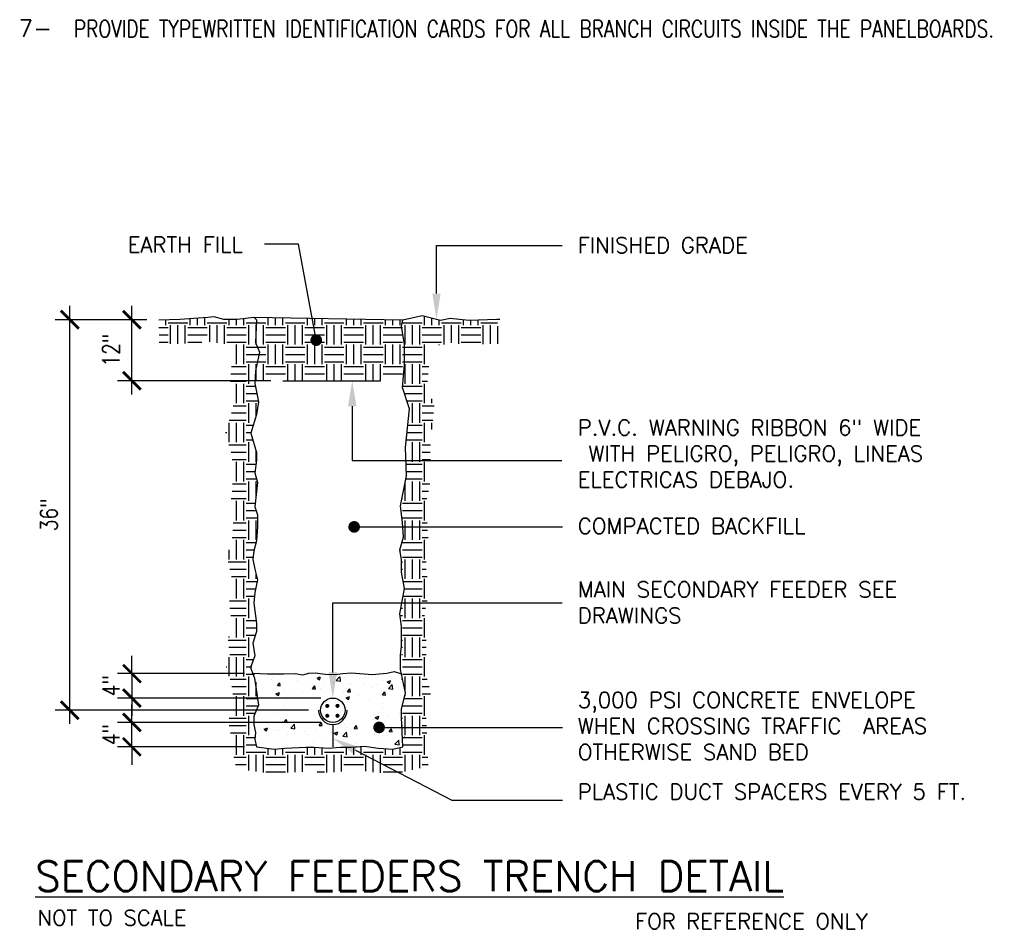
# Model space of a CAD drawing. Header units: inches. Extents: x 23373 to 25224, y 1575 to 4104.
# Tile 17 of 23: x 23857 to 24080, y 3288 to 3493. Entities that reach past the tile are written whole.
import ezdxf
from ezdxf import colors
from ezdxf.entities.mleader import LeaderData, LeaderLine
from ezdxf.math import Vec2, Vec3

# ---------------------------------------------------------------- set-up
doc = ezdxf.new("R2010")
doc.units = ezdxf.units.IN
doc.header["$LTSCALE"] = 2
doc.header["$MEASUREMENT"] = 0
doc.layers.get('0').update_dxf_attribs({"color": 8, "linetype": 'CONTINUOUS'})
doc.layers.get('Defpoints').update_dxf_attribs({"linetype": 'CONTINUOUS'})
for name, color, linetype in [('1DIM', 3, 'CONTINUOUS'), ('DETS', 7, 'CONTINUOUS'), ('EL-ANNO-TEXT', 4, 'CONTINUOUS')]:
    doc.layers.add(name, color=color, linetype=linetype)
doc.layers.add('a-an-DIM', color=8, linetype='CONTINUOUS', lineweight=0)
doc.styles.add('140ANNO', font='simplex.shx', dxfattribs={"height": 0.14})
doc.styles.add('80ANNO', font='romans.shx', dxfattribs={"width": 0.8, "height": 0.08})
doc.styles.get("Standard").update_dxf_attribs({"font": 'simplex.shx'})
doc.dimstyles.new('annotative by juan', dxfattribs={"dimtxt": 0.08, "dimasz": 0.083984, "dimexe": 0.068359, "dimexo": 0.056641, "dimgap": 0.050781, "dimtad": 1, "dimdec": 8, "dimzin": 3, "dimdsep": 46, "dimlunit": 4, "dimtxsty": '80ANNO', "dimblk": 'ARCHTICK', "dimcen": 0.078125, "dimdle": 0.064453, "dimclrt": 3, "dimadec": 0, "dimazin": 0, "dimtfac": 1, "dimtdec": 8, "dimtix": 1, "dimtmove": 1, "dimatfit": 0, "dimfxl": 1, "dimtolj": 1, "dimtzin": 0, "dimarcsym": 0})

# ---------------------------------------------------------------- blocks, each defined once
blk = doc.blocks.new('*X36')
at = {"color": 0}
for p, q in [((2718.16, 552), (2724, 552)), ((2722.5, 538.5), (2722.5, 550.5)), ((2725.5, 550.5), (2725.5, 555.15)), ((2730, 550.5), (2730, 555.08)), ((2734.5, 550.5), (2734.5, 555.01)), ((2736, 552), (2748, 552)), ((2737.5, 538.5), (2737.5, 550.5)), ((2742, 538.5), (2742, 550.5)), ((2746.5, 538.5), (2746.5, 550.5)), ((2749.5, 550.5), (2749.5, 554.77)), ((2754, 550.5), (2754, 554.7)), ((2758.5, 550.5), (2758.5, 554.63)), ((2760, 552), (2772, 552)), ((2761.5, 538.5), (2761.5, 550.5)), ((2766, 538.5), (2766, 550.5)), ((2770.5, 538.5), (2770.5, 550.5)), ((2773.5, 550.5), (2773.5, 554.39)), ((2778, 550.5), (2778, 554.32)), ((2782.5, 550.5), (2782.5, 554.25)), ((2784, 552), (2796, 552)), ((2785.5, 538.5), (2785.5, 550.5)), ((2790, 538.5), (2790, 550.5)), ((2794.5, 538.5), (2794.5, 550.5)), ((2797.5, 550.5), (2797.5, 554.01)), ((2802, 550.5), (2802, 553.94)), ((2806.5, 550.5), (2806.5, 553.87)), ((2718, 539.08), (2718, 547.38)), ((2724, 549), (2736, 549)), ((2724, 544.5), (2736, 544.5)), ((2748, 549), (2760, 549)), ((2748, 544.5), (2760, 544.5)), ((2772, 549), (2784, 549)), ((2772, 544.5), (2784, 544.5)), ((2796, 549), (2807.56, 549)), ((2796, 544.5), (2808, 544.5)), ((2724, 540), (2736, 540)), ((2725.5, 526.5), (2725.5, 538.5)), ((2730, 526.5), (2730, 538.5)), ((2734.5, 526.5), (2734.5, 538.5)), ((2748, 540), (2760, 540)), ((2749.5, 526.5), (2749.5, 538.5)), ((2754, 526.5), (2754, 538.5)), ((2758.5, 526.5), (2758.5, 538.5)), ((2772, 540), (2784, 540)), ((2773.5, 526.5), (2773.5, 538.5)), ((2778, 526.5), (2778, 538.5)), ((2782.5, 526.5), (2782.5, 538.5)), ((2796, 540), (2808, 540)), ((2797.5, 526.5), (2797.5, 538.5)), ((2802, 526.5), (2802, 538.5)), ((2806.5, 526.5), (2806.5, 538.5)), ((2718.83, 537), (2724, 537)), ((2719.85, 532.5), (2724, 532.5)), ((2736, 537), (2748, 537)), ((2736, 532.5), (2748, 532.5)), ((2760, 537), (2772, 537)), ((2760, 532.5), (2772, 532.5)), ((2784, 537), (2796, 537)), ((2784, 532.5), (2796, 532.5)), ((2808, 537), (2809.21, 537)), ((2808, 532.5), (2809.21, 532.5)), ((2718.9, 528), (2724, 528)), ((2722.5, 516.35), (2722.5, 526.5)), ((2736, 528), (2748, 528)), ((2737.5, 516.35), (2737.5, 526.5)), ((2742, 516.35), (2742, 526.5)), ((2746.5, 516.35), (2746.5, 526.5)), ((2760, 528), (2772, 528)), ((2761.5, 516.35), (2761.5, 526.5)), ((2766, 516.35), (2766, 526.5)), ((2770.5, 516.35), (2770.5, 526.5)), ((2784, 528), (2796, 528)), ((2785.5, 516.35), (2785.5, 526.5)), ((2790, 516.35), (2790, 526.5)), ((2794.5, 516.35), (2794.5, 526.5)), ((2808, 528), (2809.21, 528)), ((2718, 516.35), (2718, 523.71)), ((2724, 525), (2736, 525)), ((2724, 520.5), (2736, 520.5)), ((2748, 525), (2760, 525)), ((2748, 520.5), (2760, 520.5)), ((2772, 525), (2784, 525)), ((2772, 520.5), (2784, 520.5)), ((2796, 525), (2808, 525)), ((2796, 520.5), (2808, 520.5))]:
    blk.add_line(p, q, dxfattribs=at)
blk = doc.blocks.new('*X35')
at = {"color": 0}
for p, q in [((2518.34, 448.96), (2518.34, 448.96)), ((2518.57, 450.3), (2518.57, 450.3)), ((2534.35, 448.28), (2534.35, 448.28)), ((2546.14, 450.05), (2547.87, 450.71)), ((2546.14, 450.05), (2547.63, 449.04)), ((2547.63, 449.04), (2548.2, 450.71)), ((2558, 448.59), (2560.04, 450.71)), ((2558, 448.59), (2560.66, 448.17)), ((2560.66, 448.17), (2560.37, 450.71)), ((2571.97, 449.56), (2571.97, 449.56)), ((2576.07, 450.28), (2576.07, 450.28)), ((2586.31, 448.43), (2586.31, 448.43)), ((2589.26, 447.65), (2591.36, 448.45)), ((2589.26, 447.65), (2590.75, 446.64)), ((2590.75, 446.64), (2591.36, 448.45)), ((2592.09, 449.6), (2592.09, 449.6)), ((2521.81, 445.42), (2523.26, 447.14)), ((2521.81, 445.42), (2523.61, 445.26)), ((2523.61, 445.26), (2523.26, 447.14)), ((2525.83, 443.27), (2525.83, 443.27)), ((2537.13, 441.95), (2537.13, 441.95)), ((2541.23, 445.39), (2541.23, 445.39)), ((2543.33, 443.53), (2544.78, 445.26)), ((2543.33, 443.53), (2545.12, 443.38)), ((2545.13, 443.38), (2544.78, 445.26)), ((2548.5, 443.45), (2548.5, 443.45)), ((2550.37, 447.6), (2550.37, 447.6)), ((2556.39, 447.31), (2556.39, 447.31)), ((2564.85, 441.65), (2566.3, 443.38)), ((2564.85, 441.65), (2566.64, 441.5)), ((2566.64, 441.49), (2566.3, 443.37)), ((2566.38, 446.93), (2566.38, 446.93)), ((2567.44, 445.94), (2567.44, 445.94)), ((2574.95, 446.93), (2574.95, 446.93)), ((2579.66, 444.47), (2579.66, 444.47)), ((2582.4, 446.25), (2582.4, 446.25)), ((2587.01, 441.68), (2587.01, 441.68)), ((2590.01, 443.62), (2592.35, 446.06)), ((2590.01, 443.62), (2592.68, 443.21)), ((2592.68, 443.2), (2592.35, 446.05)), ((2597.15, 447.47), (2597.15, 447.47)), ((2598.41, 445.57), (2598.41, 445.57)), ((2520.94, 440.37), (2523.04, 441.18)), ((2520.94, 440.37), (2522.43, 439.37)), ((2522.06, 437.06), (2522.06, 437.06)), ((2522.43, 439.37), (2523.04, 441.18)), ((2529.62, 440.96), (2529.62, 440.96)), ((2544.67, 438.46), (2544.67, 438.46)), ((2554.09, 435.71), (2554.09, 435.71)), ((2556.02, 437.32), (2556.02, 437.32)), ((2562.16, 441.46), (2562.16, 441.46)), ((2564.05, 437.97), (2566.15, 438.78)), ((2564.05, 437.97), (2565.54, 436.97)), ((2565.54, 436.96), (2566.15, 438.78)), ((2571.6, 439.57), (2571.6, 439.57)), ((2578.42, 436.6), (2578.42, 436.6)), ((2586.37, 439.77), (2587.81, 441.49)), ((2586.37, 439.77), (2588.16, 439.61)), ((2586.85, 437.88), (2586.85, 437.88)), ((2588.16, 439.61), (2587.81, 441.49)), ((2597.37, 439.09), (2597.37, 439.09)), ((2525.46, 433.29), (2525.46, 433.29)), ((2527.17, 435.46), (2527.17, 435.46)), ((2529.24, 430.12), (2529.24, 430.12)), ((2551.85, 431.87), (2551.85, 431.87)), ((2559.55, 434.11), (2559.55, 434.11)), ((2567.06, 435.1), (2567.06, 435.1)), ((2586.12, 434.35), (2586.12, 434.35)), ((2586.64, 431.7), (2586.64, 431.7)), ((2516.86, 425.87), (2516.86, 425.87)), ((2521.73, 429.13), (2521.73, 429.13)), ((2525.98, 422.85), (2527.42, 424.58)), ((2527.77, 422.69), (2527.42, 424.57)), ((2555.66, 427.33), (2555.66, 427.33)), ((2580.81, 424.38), (2580.81, 424.38)), ((2581.96, 425.89), (2584.06, 426.7)), ((2581.96, 425.89), (2583.45, 424.89)), ((2583.45, 424.89), (2584.06, 426.7)), ((2589.48, 427.26), (2589.48, 427.26)), ((2596.99, 428.25), (2596.99, 428.25)), ((2598.3, 427.38), (2598.3, 427.38)), ((2513.64, 418.62), (2515.74, 419.43)), ((2513.64, 418.62), (2515.13, 417.61)), ((2515.13, 417.61), (2515.74, 419.42)), ((2516.22, 421.73), (2516.22, 421.73)), ((2521.35, 418.29), (2521.35, 418.29)), ((2522.54, 417.7), (2522.54, 417.7)), ((2525.1, 423.3), (2525.1, 423.3)), ((2525.98, 422.85), (2527.77, 422.69)), ((2529.96, 419.36), (2532.29, 421.8)), ((2529.96, 419.36), (2532.62, 418.95)), ((2532.23, 421.05), (2532.23, 421.05)), ((2532.62, 418.95), (2532.29, 421.8)), ((2532.71, 419.78), (2532.71, 419.78)), ((2545.82, 418.37), (2545.82, 418.37)), ((2547.49, 420.97), (2548.94, 422.69)), ((2547.49, 420.97), (2549.29, 420.81)), ((2548.25, 420.38), (2548.25, 420.38)), ((2549.29, 420.81), (2548.94, 422.69)), ((2551.66, 422.28), (2551.66, 422.28)), ((2559.17, 423.27), (2559.17, 423.27)), ((2563.31, 421.37), (2563.31, 421.37)), ((2564.26, 419.7), (2564.26, 419.7)), ((2569.01, 419.09), (2570.46, 420.81)), ((2569.01, 419.09), (2570.81, 418.93)), ((2570.81, 418.93), (2570.46, 420.81)), ((2570.87, 419.6), (2570.87, 419.6)), ((2580.28, 419.02), (2580.28, 419.02)), ((2586.28, 421.71), (2586.28, 421.71)), ((2590.53, 417.2), (2591.98, 418.93)), ((2592.32, 417.05), (2591.98, 418.93)), ((2596.29, 418.35), (2596.29, 418.35)), ((2513.84, 417.3), (2513.84, 417.3)), ((2524.74, 413.31), (2524.74, 413.31)), ((2528.32, 415.37), (2528.32, 415.37)), ((2538.56, 417.03), (2538.56, 417.03)), ((2540.14, 415.43), (2540.14, 415.43)), ((2551.28, 411.44), (2551.28, 411.44)), ((2554.57, 416.35), (2554.57, 416.35)), ((2555.29, 417.35), (2555.29, 417.35)), ((2556.75, 416.22), (2558.85, 417.02)), ((2556.75, 416.22), (2558.24, 415.21)), ((2558.24, 415.21), (2558.85, 417.02)), ((2561.97, 414.4), (2564.31, 416.83)), ((2561.97, 414.4), (2564.64, 413.98)), ((2562.64, 412.93), (2562.64, 412.93)), ((2564.64, 413.98), (2564.31, 416.83)), ((2570.59, 415.67), (2570.59, 415.67)), ((2581.58, 415.43), (2581.58, 415.43)), ((2585.91, 411.72), (2585.91, 411.72)), ((2586.6, 415), (2586.6, 415)), ((2589.1, 416.41), (2589.1, 416.41)), ((2590.53, 417.2), (2592.32, 417.05)), ((2593.99, 409.43), (2596.33, 411.87)), ((2596.66, 409.02), (2596.33, 411.86)), ((2599.86, 413.82), (2600.22, 413.95)), ((2599.86, 413.82), (2600.22, 413.57)), ((2524.82, 407.95), (2524.82, 407.95)), ((2543.77, 410.45), (2543.77, 410.45)), ((2570.51, 409.61), (2570.51, 409.61)), ((2593.99, 409.43), (2596.66, 409.02)), ((2597.06, 409.48), (2597.06, 409.48))]:
    blk.add_line(p, q, dxfattribs=at)
blk = doc.blocks.new('*X34')
at = {"color": 0}
for p, q in [((2662.5, 550.5), (2662.5, 553.93)), ((2664, 552), (2676, 552)), ((2665.5, 538.98), (2665.5, 550.5)), ((2670, 539.07), (2670, 550.5)), ((2674.5, 539.29), (2674.5, 550.5)), ((2677.5, 550.5), (2677.5, 554.54)), ((2682, 550.5), (2682, 554.85)), ((2686.5, 550.5), (2686.5, 555.16)), ((2688, 552), (2700, 552)), ((2689.5, 540.33), (2689.5, 550.5)), ((2694, 539.64), (2694, 550.5)), ((2698.5, 539.1), (2698.5, 550.5)), ((2701.5, 550.5), (2701.5, 554.1)), ((2706, 550.5), (2706, 554.1)), ((2710.5, 550.5), (2710.5, 554.58)), ((2712, 552), (2718.16, 552)), ((2713.5, 538.5), (2713.5, 550.5)), ((2718, 547.38), (2718, 550.5)), ((2808, 552), (2820, 552)), ((2809.5, 538.5), (2809.5, 550.5)), ((2814, 538.5), (2814, 550.5)), ((2818.5, 538.5), (2818.5, 550.5)), ((2821.5, 550.5), (2821.5, 556.08)), ((2826, 550.5), (2826, 554.9)), ((2830.5, 550.5), (2830.5, 553.72)), ((2832, 552), (2844, 552)), ((2833.5, 538.64), (2833.5, 550.5)), ((2838, 539.54), (2838, 550.5)), ((2842.5, 539.06), (2842.5, 550.5)), ((2845.5, 550.5), (2845.5, 553.83)), ((2850, 550.5), (2850, 553.54)), ((2854.5, 550.5), (2854.5, 553.7)), ((2856, 552), (2866.25, 552)), ((2857.5, 538.79), (2857.5, 550.5)), ((2862, 538.95), (2862, 550.5)), ((2658.32, 549), (2664, 549)), ((2658.41, 544.5), (2664, 544.5)), ((2676, 549), (2688, 549)), ((2676, 544.5), (2688, 544.5)), ((2700, 549), (2712, 549)), ((2700, 544.5), (2712, 544.5)), ((2807.56, 549), (2808, 549)), ((2820, 549), (2832, 549)), ((2820, 544.5), (2832, 544.5)), ((2844, 549), (2856, 549)), ((2844, 544.5), (2856, 544.5)), ((2866.5, 539.1), (2866.5, 549.94)), ((2658.5, 540), (2664, 540)), ((2676, 540), (2684.73, 540)), ((2700, 540), (2712, 540)), ((2706, 526.5), (2706, 538.5)), ((2710.5, 526.5), (2710.5, 538.5)), ((2718, 538.5), (2718, 539.08)), ((2820, 540), (2832, 540)), ((2821.5, 526.5), (2821.5, 538.5)), ((2830.5, 538.21), (2830.5, 538.5)), ((2844, 540), (2856, 540)), ((2712, 537), (2718.83, 537)), ((2712, 532.5), (2719.85, 532.5)), ((2809.21, 537), (2820, 537)), ((2809.21, 532.5), (2820, 532.5)), ((2712, 528), (2718.9, 528)), ((2713.5, 514.5), (2713.5, 526.5)), ((2718, 523.71), (2718, 526.5)), ((2809.21, 528), (2820, 528)), ((2809.5, 514.5), (2809.5, 526.5)), ((2814, 514.5), (2814, 526.5)), ((2818.5, 514.5), (2818.5, 526.5)), ((2702.54, 520.5), (2712, 520.5)), ((2702.94, 525), (2712, 525)), ((2820, 525), (2824.17, 525)), ((2820, 520.5), (2823.78, 520.5)), ((2702.19, 516), (2712, 516)), ((2706, 502.5), (2706, 514.5)), ((2710.5, 502.5), (2710.5, 514.5)), ((2820, 516), (2823.39, 516)), ((2821.5, 502.5), (2821.5, 514.5)), ((2712, 513), (2717.48, 513)), ((2712, 508.5), (2718.43, 508.5)), ((2808.07, 513), (2820, 513)), ((2809.21, 508.5), (2820, 508.5)), ((2712, 504), (2719.38, 504)), ((2713.5, 490.5), (2713.5, 502.5)), ((2718, 494.5), (2718, 502.5)), ((2810.64, 504), (2820, 504)), ((2814, 490.5), (2814, 502.5)), ((2818.5, 490.5), (2818.5, 502.5)), ((2826, 502.5), (2826, 505.2)), ((2702.9, 496.5), (2712, 496.5)), ((2703.99, 501), (2712, 501)), ((2820, 501), (2827.34, 501)), ((2820, 496.5), (2827.01, 496.5)), ((2701.48, 492), (2712, 492)), ((2701.5, 478.5), (2701.5, 490.5)), ((2706, 478.5), (2706, 490.5)), ((2710.5, 478.5), (2710.5, 490.5)), ((2820, 492), (2826.56, 492)), ((2821.5, 478.5), (2821.5, 490.5)), ((2826, 486.43), (2826, 490.5)), ((2699.11, 484.5), (2700, 484.5)), ((2712, 489), (2716.26, 489)), ((2712, 484.5), (2714.84, 484.5)), ((2810.73, 484.5), (2820, 484.5)), ((2811.18, 489), (2820, 489)), ((2712, 480), (2716, 480)), ((2713.5, 466.5), (2713.5, 478.5)), ((2810.28, 480), (2820, 480)), ((2814, 466.5), (2814, 478.5)), ((2818.5, 466.5), (2818.5, 478.5)), ((2701.23, 477), (2712, 477)), ((2702.59, 472.5), (2712, 472.5)), ((2718, 466.5), (2718, 473.32)), ((2820, 477), (2825.06, 477)), ((2820, 472.5), (2824.91, 472.5)), ((2703.24, 468), (2712, 468)), ((2706, 454.5), (2706, 466.5)), ((2710.5, 454.5), (2710.5, 466.5)), ((2820, 468), (2825.06, 468)), ((2821.5, 454.5), (2821.5, 466.5)), ((2712, 465), (2717.95, 465)), ((2712, 460.5), (2717.26, 460.5)), ((2810.16, 465), (2820, 465)), ((2810.31, 460.5), (2820, 460.5)), ((2712, 456), (2718.24, 456)), ((2713.5, 442.5), (2713.5, 454.5)), ((2718, 445.7), (2718, 454.5)), ((2810.04, 456), (2820, 456)), ((2814, 442.5), (2814, 454.5)), ((2818.5, 442.5), (2818.5, 454.5)), ((2703.23, 448.5), (2712, 448.5)), ((2703.48, 453), (2712, 453)), ((2809.5, 442.5), (2809.5, 453.23)), ((2820, 453), (2824.73, 453)), ((2820, 448.5), (2823.86, 448.5)), ((2702.67, 444), (2712, 444)), ((2706, 430.5), (2706, 442.5)), ((2710.5, 430.5), (2710.5, 442.5)), ((2807.71, 444), (2808, 444)), ((2820, 444), (2822.99, 444)), ((2821.5, 430.5), (2821.5, 442.5)), ((2712, 441), (2717.41, 441)), ((2712, 436.5), (2717.98, 436.5)), ((2808, 441), (2820, 441)), ((2808, 436.5), (2820, 436.5)), ((2712, 432), (2718.93, 432)), ((2713.5, 418.5), (2713.5, 430.5)), ((2718, 418.5), (2718, 430.5)), ((2808, 432), (2820, 432)), ((2809.5, 418.5), (2809.5, 430.5)), ((2814, 418.5), (2814, 430.5)), ((2818.5, 418.5), (2818.5, 430.5)), ((2703.74, 424.5), (2712, 424.5)), ((2703.93, 429), (2712, 429)), ((2820, 429), (2823.06, 429)), ((2820, 424.5), (2823.36, 424.5)), ((2703.31, 420), (2712, 420)), ((2706, 406.5), (2706, 418.5)), ((2710.5, 406.5), (2710.5, 418.5)), ((2820, 420), (2823.66, 420)), ((2821.5, 406.5), (2821.5, 418.5)), ((2701.5, 406.5), (2701.5, 412.4)), ((2712, 417), (2718.07, 417)), ((2712, 412.5), (2716.72, 412.5)), ((2806.5, 411.05), (2806.5, 413.39)), ((2808, 417), (2820, 417)), ((2808, 412.5), (2820, 412.5)), ((2712, 408), (2716.1, 408)), ((2713.5, 394.5), (2713.5, 406.5)), ((2808, 408), (2820, 408)), ((2809.5, 394.5), (2809.5, 406.5)), ((2814, 394.5), (2814, 406.5)), ((2818.5, 394.5), (2818.5, 406.5)), ((2700.94, 405), (2712, 405)), ((2701.84, 400.5), (2712, 400.5)), ((2807.41, 405), (2808, 405)), ((2807.41, 400.5), (2808, 400.5)), ((2820, 405), (2822.41, 405)), ((2820, 400.5), (2822.41, 400.5)), ((2702.82, 396), (2712, 396)), ((2706, 382.5), (2706, 394.5)), ((2710.5, 382.5), (2710.5, 394.5)), ((2718, 394.5), (2718, 397.34)), ((2807.89, 396), (2808, 396)), ((2820, 396), (2823.12, 396)), ((2821.5, 382.5), (2821.5, 394.5)), ((2712, 393), (2718.71, 393)), ((2712, 388.5), (2717.67, 388.5)), ((2808.42, 393), (2820, 393)), ((2809.19, 388.5), (2820, 388.5)), ((2712, 384), (2716.93, 384)), ((2713.5, 370.5), (2713.5, 382.5)), ((2808.33, 384), (2820, 384)), ((2809.5, 370.5), (2809.5, 382.5)), ((2814, 370.5), (2814, 382.5)), ((2818.5, 370.5), (2818.5, 382.5)), ((2701.6, 381), (2712, 381)), ((2701.83, 376.5), (2712, 376.5)), ((2806.88, 376.5), (2808, 376.5)), ((2807.75, 381), (2808, 381)), ((2820, 381), (2823.02, 381)), ((2820, 376.5), (2822.16, 376.5)), ((2702.47, 372), (2712, 372)), ((2706, 358.5), (2706, 370.5)), ((2710.5, 358.5), (2710.5, 370.5)), ((2712, 369), (2718.05, 369)), ((2806.37, 372), (2808, 372)), ((2808, 369), (2820, 369)), ((2820, 372), (2821.55, 372)), ((2821.5, 358.5), (2821.5, 370.5)), ((2712, 364.5), (2718.33, 364.5)), ((2808, 364.5), (2820, 364.5)), ((2700.76, 357), (2712, 357)), ((2701.5, 358.5), (2701.5, 359.23)), ((2712, 360), (2717.57, 360)), ((2713.5, 346.5), (2713.5, 358.5)), ((2807.41, 357), (2808, 357)), ((2808, 360), (2820, 360)), ((2809.5, 346.5), (2809.5, 358.5)), ((2814, 346.5), (2814, 358.5)), ((2818.5, 346.5), (2818.5, 358.5)), ((2820, 357), (2822.41, 357)), ((2701.16, 352.5), (2712, 352.5)), ((2807.41, 352.5), (2808, 352.5)), ((2820, 352.5), (2822.41, 352.5)), ((2701.5, 334.84), (2701.5, 346.5)), ((2701.77, 348), (2712, 348)), ((2706, 334.5), (2706, 346.5)), ((2710.5, 334.5), (2710.5, 346.5)), ((2712, 345), (2716.5, 345)), ((2807.41, 348), (2808, 348)), ((2808, 345), (2820, 345)), ((2820, 348), (2822.41, 348)), ((2821.5, 334.5), (2821.5, 346.5)), ((2699.72, 340.5), (2700, 340.5)), ((2712, 340.5), (2715.43, 340.5)), ((2808, 340.5), (2820, 340.5)), ((2702.11, 333), (2712, 333)), ((2712, 336), (2716.93, 336)), ((2713.5, 322.5), (2713.5, 334.5)), ((2807.41, 333), (2808, 333)), ((2808, 336), (2820, 336)), ((2809.5, 325.69), (2809.5, 334.5)), ((2814, 322.5), (2814, 334.5)), ((2818.5, 322.5), (2818.5, 334.5)), ((2820, 333), (2823.01, 333)), ((2703.19, 328.5), (2712, 328.5)), ((2718, 322.5), (2718, 331.07)), ((2820, 328.5), (2824.3, 328.5)), ((2703.67, 324), (2712, 324)), ((2706, 310.5), (2706, 322.5)), ((2710.5, 310.5), (2710.5, 322.5)), ((2712, 321), (2719.08, 321)), ((2808.95, 321), (2820, 321)), ((2809.5, 322.5), (2809.5, 323.34)), ((2820, 324), (2825.07, 324)), ((2821.5, 310.5), (2821.5, 322.5)), ((2712, 316.5), (2719.36, 316.5)), ((2808, 316.5), (2820, 316.5)), ((2701.53, 309), (2712, 309)), ((2712, 312), (2717.31, 312)), ((2713.5, 298.5), (2713.5, 310.5)), ((2807.44, 309), (2808, 309)), ((2808, 312), (2820, 312)), ((2809.5, 298.5), (2809.5, 310.5)), ((2814, 298.5), (2814, 310.5)), ((2818.5, 298.5), (2818.5, 310.5)), ((2820, 309), (2822.46, 309)), ((2701.53, 304.5), (2712, 304.5)), ((2807.64, 304.5), (2808, 304.5)), ((2820, 304.5), (2822.66, 304.5)), ((2702.3, 300), (2712, 300)), ((2706, 286.5), (2706, 298.5)), ((2710.5, 286.5), (2710.5, 298.5)), ((2712, 297), (2717.28, 297)), ((2807.84, 300), (2808, 300)), ((2808, 297), (2820, 297)), ((2820, 300), (2822.86, 300)), ((2821.5, 286.5), (2821.5, 298.5)), ((2712, 292.5), (2717.95, 292.5)), ((2725.5, 286.5), (2725.5, 290.42)), ((2734.5, 286.5), (2734.5, 290.46)), ((2749.5, 286.5), (2749.5, 291.16)), ((2754, 286.5), (2754, 291.14)), ((2758.5, 286.5), (2758.5, 290.84)), ((2773.5, 286.5), (2773.5, 291.16)), ((2778, 286.5), (2778, 291.28)), ((2782.5, 286.5), (2782.5, 291.6)), ((2806.5, 286.5), (2806.5, 290.96)), ((2808.18, 292.5), (2820, 292.5)), ((2704.32, 285), (2712, 285)), ((2712, 288), (2724, 288)), ((2713.5, 276.82), (2713.5, 286.5)), ((2718, 276.25), (2718, 286.5)), ((2722.5, 275.68), (2722.5, 286.5)), ((2724, 285), (2736, 285)), ((2730, 286.5), (2730, 290.05)), ((2736, 288), (2748, 288)), ((2737.5, 275.63), (2737.5, 286.5)), ((2742, 275.84), (2742, 286.5)), ((2746.5, 276.04), (2746.5, 286.5)), ((2748, 285), (2760, 285)), ((2760, 288), (2772, 288)), ((2761.5, 275.6), (2761.5, 286.5)), ((2766, 275.8), (2766, 286.5)), ((2770.5, 276.16), (2770.5, 286.5)), ((2772, 285), (2784, 285)), ((2784, 288), (2796, 288)), ((2785.5, 276.49), (2785.5, 286.5)), ((2790, 275.85), (2790, 286.5)), ((2794.5, 275.44), (2794.5, 286.5)), ((2796, 285), (2808, 285)), ((2797.5, 286.5), (2797.5, 290.27)), ((2802, 286.5), (2802, 289.97)), ((2808, 288), (2820, 288)), ((2809.5, 276.26), (2809.5, 286.5)), ((2814, 277.26), (2814, 286.5)), ((2818.5, 278.26), (2818.5, 286.5)), ((2820, 285), (2823.53, 285)), ((2705.4, 280.5), (2712, 280.5)), ((2724, 280.5), (2736, 280.5)), ((2748, 280.5), (2760, 280.5)), ((2772, 280.5), (2784, 280.5)), ((2796, 280.5), (2808, 280.5)), ((2820, 280.5), (2823.73, 280.5)), ((2724, 276), (2736, 276)), ((2755.54, 276), (2760, 276)), ((2796, 276), (2808, 276))]:
    blk.add_line(p, q, dxfattribs=at)
blk = doc.blocks.new('_Dot')
at = {"color": 0, "linetype": 'ByBlock', "lineweight": -2}
blk.add_line((-0.5, 0), (-1, 0), dxfattribs=at)
at = {"color": 0, "linetype": 'ByBlock', "const_width": 0.5}
blk.add_lwpolyline([(-0.25, 0, 1), (0.25, 0, 1)], format="xyb", close=True, dxfattribs=at)
blk = doc.blocks.new('_ArchTick')
at = {"color": 0, "linetype": 'ByBlock', "const_width": 0.15}
blk.add_lwpolyline([(-0.5, -0.5), (0.5, 0.5)], dxfattribs=at)
blk = doc.blocks.new('*D80')
at = {"layer": 'a-an-DIM', "color": 0, "linetype": 'Continuous', "lineweight": -2, "transparency": 16777216}
for p, q in [((23882.74, 3334.69), (23882.74, 3338.72)), ((23925.38, 3334.69), (23879.45, 3334.69)), ((23882.74, 3329.18), (23882.74, 3334.69)), ((23908.14, 3329.18), (23879.45, 3329.18)), ((23882.74, 3329.18), (23882.74, 3325.14))]:
    blk.add_line(p, q, dxfattribs=at)
at = {"layer": 'Defpoints', "color": 0, "linetype": 'Continuous', "transparency": 16777216}
for p in [(23882.74, 3334.69), (23928.1, 3334.69), (23910.86, 3329.18)]:
    blk.add_point(p, dxfattribs=at)
at = {"layer": 'a-an-DIM', "color": 0, "linetype": 'Continuous', "lineweight": -2, "transparency": 16777216, "xscale": 4.03125, "yscale": 4.03125, "zscale": 4.03125}
for p, rotation in [((23882.74, 3334.69), 270), ((23882.74, 3329.18), 90)]:
    blk.add_blockref('_ArchTick', p, dxfattribs=dict(at, rotation=rotation))
at = {"layer": 'a-an-DIM', "color": 3, "linetype": 'Continuous', "transparency": 16777216, "insert": (23878.01, 3331.93), "char_height": 3.84, "attachment_point": 5, "rotation": 90, "style": '80ANNO'}
blk.add_mtext('\\A1;4"', dxfattribs=at)
blk = doc.blocks.new('*D81')
at = {"layer": 'a-an-DIM', "color": 0, "linetype": 'Continuous', "lineweight": -2, "transparency": 16777216}
for p, q in [((23882.74, 3345.71), (23882.74, 3349.74)), ((23908.14, 3345.71), (23879.45, 3345.71)), ((23882.74, 3345.71), (23882.74, 3340.2)), ((23925.38, 3340.2), (23879.45, 3340.2)), ((23882.74, 3340.2), (23882.74, 3336.17))]:
    blk.add_line(p, q, dxfattribs=at)
at = {"layer": 'Defpoints', "color": 0, "linetype": 'Continuous', "transparency": 16777216}
for p in [(23910.86, 3345.71), (23882.74, 3340.2), (23928.1, 3340.2)]:
    blk.add_point(p, dxfattribs=at)
at = {"layer": 'a-an-DIM', "color": 0, "linetype": 'Continuous', "lineweight": -2, "transparency": 16777216, "xscale": 4.03125, "yscale": 4.03125, "zscale": 4.03125}
for p, rotation in [((23882.74, 3345.71), 270), ((23882.74, 3340.2), 90)]:
    blk.add_blockref('_ArchTick', p, dxfattribs=dict(at, rotation=rotation))
at = {"layer": 'a-an-DIM', "color": 3, "linetype": 'Continuous', "transparency": 16777216, "insert": (23878.01, 3342.96), "char_height": 3.84, "attachment_point": 5, "rotation": 90, "style": '80ANNO'}
blk.add_mtext('\\A1;4"', dxfattribs=at)
blk = doc.blocks.new('*D82')
at = {"layer": 'a-an-DIM', "color": 0, "linetype": 'Continuous', "lineweight": -2, "transparency": 16777216}
for p, q in [((23868.72, 3334.35), (23868.72, 3428.74)), ((23886.09, 3425.64), (23865.44, 3425.64)), ((23922.63, 3337.44), (23865.44, 3337.44))]:
    blk.add_line(p, q, dxfattribs=at)
at = {"layer": 'Defpoints', "color": 0, "linetype": 'Continuous', "transparency": 16777216}
for p in [(23868.72, 3425.64), (23888.81, 3425.64), (23925.35, 3337.44)]:
    blk.add_point(p, dxfattribs=at)
at = {"layer": 'a-an-DIM', "color": 0, "linetype": 'Continuous', "lineweight": -2, "transparency": 16777216, "xscale": 4.03125, "yscale": 4.03125, "zscale": 4.03125}
for p, rotation in [((23868.72, 3425.64), 90), ((23868.72, 3337.44), 270)]:
    blk.add_blockref('_ArchTick', p, dxfattribs=dict(at, rotation=rotation))
at = {"layer": 'a-an-DIM', "color": 3, "linetype": 'Continuous', "transparency": 16777216, "insert": (23864, 3381.54), "char_height": 3.84, "attachment_point": 5, "rotation": 90, "style": '80ANNO'}
blk.add_mtext('\\A1;36"', dxfattribs=at)
blk = doc.blocks.new('*D83')
at = {"layer": 'a-an-DIM', "color": 0, "linetype": 'Continuous', "lineweight": -2, "transparency": 16777216}
for p, q in [((23882.74, 3408.77), (23882.74, 3428.74)), ((23886.09, 3425.64), (23879.45, 3425.64)), ((23914.07, 3411.86), (23879.45, 3411.86))]:
    blk.add_line(p, q, dxfattribs=at)
at = {"layer": 'Defpoints', "color": 0, "linetype": 'Continuous', "transparency": 16777216}
for p in [(23882.74, 3425.64), (23888.81, 3425.64), (23916.78, 3411.86)]:
    blk.add_point(p, dxfattribs=at)
at = {"layer": 'a-an-DIM', "color": 0, "linetype": 'Continuous', "lineweight": -2, "transparency": 16777216, "xscale": 4.03125, "yscale": 4.03125, "zscale": 4.03125}
for p, rotation in [((23882.74, 3425.64), 90), ((23882.74, 3411.86), 270)]:
    blk.add_blockref('_ArchTick', p, dxfattribs=dict(at, rotation=rotation))
at = {"layer": 'a-an-DIM', "color": 3, "linetype": 'Continuous', "transparency": 16777216, "insert": (23878.01, 3418.75), "char_height": 3.84, "attachment_point": 5, "rotation": 90, "style": '80ANNO'}
blk.add_mtext('\\A1;12"', dxfattribs=at)

msp = doc.modelspace()

# ---------------------------------------------------------------- linework, layer by layer
at = {"layer": '1DIM'}
msp.add_line((23919.49730627, 3340.20070071), (23893.19429317, 3340.20070071), dxfattribs=at)
at = {"layer": 'DETS'}
for p, q in [((23910.23823919, 3426.17568784), (23943.93605627, 3425.64445071)), ((23916.78474884, 3411.86320071), (23938.83474884, 3411.86320071))]:
    msp.add_line(p, q, dxfattribs=at)
at = {"layer": 'DETS', "color": 1}
msp.add_line((23928.1033462, 3334.22882571), (23928.1033462, 3329.17570071), dxfattribs=at)
at = {"layer": 'DETS', "color": 4}
for points in [[(23888.81105627, 3425.64445071), (23893.53953192, 3425.73647008), (23899.91141952, 3426.17568784), (23901.22972528, 3426.39529132), (23903.42693606, 3425.73647008), (23906.50300749, 3425.73647008), (23910.23823919, 3426.17568784), (23910.86105627, 3425.64445071), (23910.6776843, 3420.465857), (23911.55655974, 3418.26976821), (23910.6776843, 3414.09720492), (23910.45796914, 3411.2422841), (23911.33684458, 3407.0697208), (23910.89739947, 3404.21479998), (23909.57907892, 3400.04223669), (23910.89739947, 3395.65005911), (23910.89739947, 3393.89318808), (23910.45796914, 3391.03827806), (23911.11712942, 3388.84218927), (23910.89739947, 3386.86571477), (23910.45796914, 3383.35197271), (23911.11712942, 3381.59510168), (23911.11712942, 3378.95979514), (23910.89739947, 3375.66566735), (23910.23823919, 3373.46957857), (23910.01852403, 3371.49309326), (23910.45796914, 3369.29700448), (23911.11712942, 3366.88131221), (23910.45796914, 3364.02640219), (23910.23823919, 3361.61069912), (23910.89739947, 3356.99891807), (23910.89739947, 3355.24204704), (23910.01852403, 3352.6067405), (23910.45796914, 3349.75183048), (23909.54692894, 3347.09130424), (23910.42580438, 3344.69474356), (23911.33684458, 3338.55178306), (23910.23823919, 3336.13608), (23910.23823919, 3334.15960549), (23910.6776843, 3332.40273446), (23910.45796914, 3330.86547771), (23910.86105627, 3329.17570071), (23914.85236112, 3328.66938892), (23917.26927227, 3328.88899241), (23922.10310937, 3329.10860668), (23923.86087503, 3329.10860668), (23927.15667641, 3328.88899241), (23929.79330273, 3329.10860668), (23932.21022866, 3329.10860668), (23935.28630009, 3329.32821016), (23938.36238631, 3328.88899241), (23941.6581729, 3328.66938892), (23943.93605627, 3329.17570071), (23943.63565373, 3335.91647652), (23943.63565373, 3337.67334755), (23944.51452917, 3341.40669309), (23943.3837738, 3346.62111955), (23943.3837738, 3349.91524733), (23943.63565373, 3351.94791926), (23943.63565373, 3356.34009683), (23943.1962234, 3359.19500686), (23944.294814, 3364.9048377), (23943.63565373, 3368.63818324), (23943.63565373, 3371.49309326), (23943.1962234, 3373.68918205), (23944.07509884, 3376.54410287), (23943.85538368, 3379.83823065), (23943.41593856, 3383.57157619), (23944.73425912, 3390.37945682), (23944.51452917, 3396.7481089), (23945.39341939, 3405.53245325), (23943.85538368, 3410.36384858), (23944.294814, 3415.41484739), (23944.294814, 3420.02663924), (23943.63565373, 3424.19920254), (23943.93605627, 3425.64445071), (23943.93605627, 3425.64445071), (23948.24977566, 3426.6149056), (23952.42445247, 3425.51685581), (23954.62164846, 3425.95607356), (23958.79632528, 3425.51685581), (23965.16819809, 3425.73647008), (23965.82735837, 3425.73647008)], [(23910.05718877, 3345.80003232), (23911.62462709, 3345.74726843), (23913.35052961, 3345.66886021), (23917.0376783, 3345.66886021), (23919.62653209, 3345.74726843), (23921.35241983, 3345.43362474), (23922.68607313, 3345.82567666), (23924.09817924, 3345.90408488), (23926.45167462, 3345.59045199), (23928.56982638, 3345.51203297), (23930.37416693, 3345.74726843), (23932.25696028, 3345.90408488), (23935.1596105, 3345.66886021), (23936.96396583, 3345.51203297), (23940.25886528, 3345.82567666), (23941.98475303, 3346.21772857), (23943.3837738, 3345.70711261)]]:
    msp.add_lwpolyline(points, dxfattribs=at)
at = {"layer": 'DETS', "const_width": 0.459375}
for points in [[(23926.6173356, 3338.42814669, 1), (23927.0767106, 3338.42814669, 1)], [(23928.9276716, 3338.42814669, 1), (23929.3870466, 3338.42814669, 1)], [(23926.6173356, 3336.18756936, 1), (23927.0767106, 3336.18756936, 1)], [(23928.9276716, 3336.18756936, 1), (23929.3870466, 3336.18756936, 1)]]:
    msp.add_lwpolyline(points, format="xyb", close=True, dxfattribs=at)
at = {"layer": 'DETS', "color": 3}
msp.add_circle((23928.1033462, 3337.44445071), 2.75625, dxfattribs=at)
at = {"layer": 'DETS', "color": 1}
msp.add_arc((23928.1033462, 3337.44445071), 3.215625, 179.9999999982, 359.9999999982, dxfattribs=at)

# ---------------------------------------------------------------- block references
at = {"layer": 'DETS', "color": 15, "xscale": 0.3674999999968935, "yscale": 0.3674999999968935, "zscale": 0.3674999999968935}
for name, p in [('*X34', (22911.91189241, 3222.10635379)), ('*X36', (22911.91189241, 3222.10635379)), ('*X35', (22988.82392757, 3179.31668572))]:
    msp.add_blockref(name, p, dxfattribs=at)

# ---------------------------------------------------------------- texts
at = {"layer": 'EL-ANNO-TEXT', "style": '80ANNO'}
msp.add_text('7-', height=3.84, dxfattribs=at).set_placement((23857.1479776, 3489.54998443))
at = {"layer": 'EL-ANNO-TEXT'}
msp.add_text('EARTH FILL', height=3.528, rotation=359.9999999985, dxfattribs=at).set_placement((23881.78229378, 3440.79468189))
at = {"layer": 'EL-ANNO-TEXT', "color": 5, "linetype": 'Continuous', "style": '140ANNO'}
msp.add_text('%%USECONDARY FEEDERS TRENCH DETAIL', height=6.72, dxfattribs=at).set_placement((23860.90677614, 3296.61802178, -13.73691463))
at = {"layer": 'EL-ANNO-TEXT'}
for s, p in [('NOT TO SCALE', (23861.42694667, 3288.84012171, -13.73691463)), ('FOR REFERENCE ONLY', (23996.39287103, 3288.0323119, -13.73691463))]:
    msp.add_text(s, height=3.4876962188, dxfattribs=at).set_placement(p)
at = {"layer": 'EL-ANNO-TEXT', "linetype": 'Continuous', "insert": (23869.64745712, 3493.2515303), "char_height": 3.84, "width": 210.3479916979, "attachment_point": 1, "style": '80ANNO'}
msp.add_mtext('\\pxqj;PROVIDE TYPEWRITTEN IDENTIFICATION CARDS FOR ALL BRANCH CIRCUITS INSIDE THE PANELBOARDS. ', dxfattribs=at)
at = {"layer": 'EL-ANNO-TEXT', "linetype": 'Continuous', "char_height": 3.528, "width": 87.2430387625, "attachment_point": 1, "rotation": 359.9999999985}
for s, insert in [('FINISHED GRADE', (23983.39184173, 3444.22056871)), ('P.V.C. WARNING RIBBON 6" WIDE   WITH PELIGRO, PELIGRO, LINEAS ELECTRICAS DEBAJO.', (23983.39184173, 3403.05251972)), ('COMPACTED BACKFILL', (23983.39184173, 3380.81107576)), ('MAIN SECONDARY FEEDER SEE DRAWINGS', (23983.39184173, 3366.48033968)), ('3,000 PSI CONCRETE ENVELOPE  WHEN CROSSING TRAFFIC  AREAS OTHERWISE SAND BED', (23983.39184173, 3341.51585815)), ('PLASTIC DUCT SPACERS EVERY 5 FT.', (23983.39184173, 3320.80233195))]:
    msp.add_mtext(s, dxfattribs=dict(at, insert=insert))

# ---------------------------------------------------------------- dimensions: what is measured, and where the dimension line sits
at = {"layer": 'a-an-DIM', "linetype": 'Continuous'}
for base, p1, p2, angle, text, picture, middle in [((23868.71996317, 3425.64445071), (23925.3470962, 3337.44445071), (23888.81105628, 3425.64445071), 90, '36"', '*D82', (23863.99674889, 3381.54445071)), ((23882.7361903, 3425.64445071), (23916.78474884, 3411.86320071), (23888.81105628, 3425.64445071), 90, '12"', '*D83', (23878.01297602, 3418.75382571)), ((23882.7361903, 3340.20070071), (23910.86105627, 3345.71320071), (23928.1033462, 3340.20070071), 270, '4"', '*D81', (23878.01297602, 3342.95695071)), ((23882.7361903, 3334.68820071), (23910.86105627, 3329.17570071), (23928.1033462, 3334.68820071), 90, '4"', '*D80', (23878.01297602, 3331.93195071))]:
    dim = msp.add_linear_dim(base=base, p1=p1, p2=p2, angle=angle, text=text, dimstyle='annotative by juan', override={"dimscale": 0, "dimtix": 1, "dimtofl": 1, "dimtmove": 1, "dimatfit": 0}, dxfattribs=at)
    dim.commit()
    dim.dimension.update_dxf_attribs({"geometry": picture, "text_midpoint": middle})

# ---------------------------------------------------------------- leaders
at = {"layer": 'EL-ANNO-TEXT', "linetype": 'Continuous'}
ml = msp.add_multileader_mtext('Standard', dxfattribs=at)
ml.set_content('', color=256, style='80ANNO')
ml.set_leader_properties(color=1, linetype='ByLayer', lineweight=-1)
ml.set_arrow_properties(name='DOT')
ml.build(insert=Vec2(0, 0))
ml.multileader.update_dxf_attribs({"text_left_attachment_type": 2, "text_right_attachment_type": 2, "dogleg_length": 0.08007812, "arrow_head_size": 2.625, "scale": 48})
ctx = ml.context
ctx.base_point, ctx.scale, ctx.char_height, ctx.arrow_head_size, ctx.landing_gap_size, ctx.plane_origin = Vec3(23903.09456146, 3442.6598525), 48, 3.84, 2.625, 4.8, Vec3(23924.36045291, 3421.01835044)
ctx.left_attachment, ctx.right_attachment, ctx.text_align_type = 2, 2, 2
notes = []
notes.append((ctx, [(0, (1, 1, 0), (23916.53831146, 3442.6598525), (-1, 0), 3.84375, [(0, [(23924.36045291, 3421.01835044), (23920.33331468, 3442.6598525)], 0, [])])]))
ctx.mtext.insert, ctx.mtext.alignment, ctx.mtext.flow_direction = Vec3(23907.89456146, 3444.5798525), 3, 5
ml = msp.add_multileader_mtext('Standard', dxfattribs=at)
ml.set_content('', color=256, style='80ANNO')
ml.set_leader_properties(color=1, linetype='ByLayer', lineweight=-1)
ml.build(insert=Vec2(0, 0))
ml.multileader.update_dxf_attribs({"text_left_attachment_type": 2, "text_right_attachment_type": 2, "dogleg_length": 0.08007812, "arrow_head_size": 5.765625, "scale": 48})
ctx = ml.context
ctx.base_point, ctx.scale, ctx.char_height, ctx.arrow_head_size, ctx.landing_gap_size, ctx.plane_origin = Vec3(23979.8943949, 3442.3754712), 48, 3.84, 5.765625, 4.8, Vec3(23951.50607957, 3425.75841203)
ctx.left_attachment, ctx.right_attachment = 2, 2
notes.append((ctx, [(0, (1, 1, 0), (23976.0506449, 3442.3754712), (1, 0), 3.84375, [(0, [(23951.50607957, 3425.75841203), (23951.50607957, 3442.3754712)], 0, [])])]))
ctx.mtext.insert, ctx.mtext.flow_direction = Vec3(23984.6943949, 3444.2954712), 5
ml = msp.add_multileader_mtext('Standard', dxfattribs=at)
ml.set_content('', color=256, style='80ANNO')
ml.set_leader_properties(color=1, linetype='ByLayer', lineweight=-1)
ml.build(insert=Vec2(0, 0))
ml.multileader.update_dxf_attribs({"text_left_attachment_type": 2, "text_right_attachment_type": 2, "dogleg_length": 0.08007812, "arrow_head_size": 5.765625, "scale": 48})
ctx = ml.context
ctx.base_point, ctx.scale, ctx.char_height, ctx.arrow_head_size, ctx.landing_gap_size, ctx.plane_origin = Vec3(23979.83430015, 3393.87618812), 48, 3.84, 5.765625, 4.8, Vec3(23932.48779083, 3411.86320071)
ctx.left_attachment, ctx.right_attachment = 2, 2
notes.append((ctx, [(0, (1, 1, 0), (23975.99055015, 3393.87618812), (1, 0), 3.84375, [(0, [(23932.48779083, 3411.86320071), (23932.48779083, 3393.87618812)], 0, [])])]))
ctx.mtext.insert, ctx.mtext.flow_direction = Vec3(23984.63430015, 3395.79618812), 5
ml = msp.add_multileader_mtext('Standard', dxfattribs=at)
ml.set_content('', color=256, style='80ANNO')
ml.set_leader_properties(color=1, linetype='ByLayer', lineweight=-1)
ml.set_arrow_properties(name='DOT')
ml.build(insert=Vec2(0, 0))
ml.multileader.update_dxf_attribs({"text_left_attachment_type": 2, "text_right_attachment_type": 2, "dogleg_length": 0.08007812, "arrow_head_size": 2.625, "scale": 48})
ctx = ml.context
ctx.base_point, ctx.scale, ctx.char_height, ctx.arrow_head_size, ctx.landing_gap_size, ctx.plane_origin = Vec3(23979.97662148, 3378.84840742), 48, 3.84, 2.625, 4.8, Vec3(23932.91959632, 3378.84840742)
ctx.left_attachment, ctx.right_attachment = 2, 2
notes.append((ctx, [(0, (1, 1, 0), (23976.13287148, 3378.84840742), (1, 0), 3.84375, [(0, [(23932.91959632, 3378.84840742)], 0, [])])]))
ctx.mtext.insert, ctx.mtext.flow_direction = Vec3(23984.77662148, 3380.76840742), 5
ml = msp.add_multileader_mtext('Standard', dxfattribs=at)
ml.set_content('', color=256, style='80ANNO')
ml.set_leader_properties(color=1, linetype='ByLayer', lineweight=-1)
ml.build(insert=Vec2(0, 0))
ml.multileader.update_dxf_attribs({"text_left_attachment_type": 2, "text_right_attachment_type": 2, "dogleg_length": 0.08007812, "arrow_head_size": 5.765625, "scale": 48})
ctx = ml.context
ctx.base_point, ctx.scale, ctx.char_height, ctx.arrow_head_size, ctx.landing_gap_size, ctx.plane_origin = Vec3(23979.87988732, 3361.73198996), 48, 3.84, 5.765625, 4.8, Vec3(23928.1033462, 3340.20070071)
ctx.left_attachment, ctx.right_attachment = 2, 2
notes.append((ctx, [(0, (1, 1, 0), (23976.03613732, 3361.73198996), (1, 0), 3.84375, [(0, [(23928.1033462, 3340.20070071), (23928.1033462, 3361.73198996)], 0, [])])]))
ctx.mtext.insert, ctx.mtext.flow_direction = Vec3(23984.67988732, 3363.65198996), 5
ml = msp.add_multileader_mtext('Standard', dxfattribs=at)
ml.set_content('', color=256, style='80ANNO')
ml.set_leader_properties(color=1, linetype='ByLayer', lineweight=-1)
ml.set_arrow_properties(name='DOT')
ml.build(insert=Vec2(0, 0))
ml.multileader.update_dxf_attribs({"text_left_attachment_type": 2, "text_right_attachment_type": 2, "dogleg_length": 0.08007812, "arrow_head_size": 2.625, "scale": 48})
ctx = ml.context
ctx.base_point, ctx.scale, ctx.char_height, ctx.arrow_head_size, ctx.landing_gap_size, ctx.plane_origin = Vec3(23979.97662148, 3333.56623262), 48, 3.84, 2.625, 4.8, Vec3(23932.91959632, 3333.56623262)
ctx.left_attachment, ctx.right_attachment = 2, 2
notes.append((ctx, [(0, (1, 1, 0), (23976.13287148, 3333.56623262), (1, 0), 3.84375, [(0, [(23938.55456049, 3333.56623262)], 0, [])])]))
ctx.mtext.insert, ctx.mtext.flow_direction = Vec3(23984.77662148, 3335.48623262), 5
ml = msp.add_multileader_mtext('Standard', dxfattribs=at)
ml.set_content('', color=256, style='80ANNO')
ml.set_leader_properties(color=1, linetype='ByLayer', lineweight=-1)
ml.build(insert=Vec2(0, 0))
ml.multileader.update_dxf_attribs({"text_left_attachment_type": 2, "text_right_attachment_type": 2, "dogleg_length": 0.08007812, "arrow_head_size": 5.765625, "scale": 48})
ctx = ml.context
ctx.base_point, ctx.scale, ctx.char_height, ctx.arrow_head_size, ctx.landing_gap_size, ctx.plane_origin = Vec3(23979.96019653, 3317.10167463), 48, 3.84, 5.765625, 4.8, Vec3(23928.1033462, 3331.10733751)
ctx.left_attachment, ctx.right_attachment = 2, 2
notes.append((ctx, [(0, (1, 1, 0), (23976.11644653, 3317.10167463), (1, 0), 3.84375, [(0, [(23928.1033462, 3331.10733751), (23954.98538039, 3317.10167463)], 0, [])])]))
ctx.mtext.insert, ctx.mtext.flow_direction = Vec3(23984.76019653, 3319.02167463), 5
for ctx, leaders in notes:
    for number, flags, end, landing, length, lines in leaders:
        leader = LeaderData()
        leader.index, (leader.has_last_leader_line, leader.has_dogleg_vector, leader.attachment_direction) = number, flags
        leader.last_leader_point, leader.dogleg_vector, leader.dogleg_length = Vec3(end), Vec3(landing), length
        for number, points, colour, breaks in lines:
            line = LeaderLine()
            line.index, line.vertices, line.color, line.breaks = number, Vec3.list(points), colors.encode_raw_color(colour), breaks
            leader.lines.append(line)
        ctx.leaders.append(leader)

doc.saveas('drawing.dxf')
